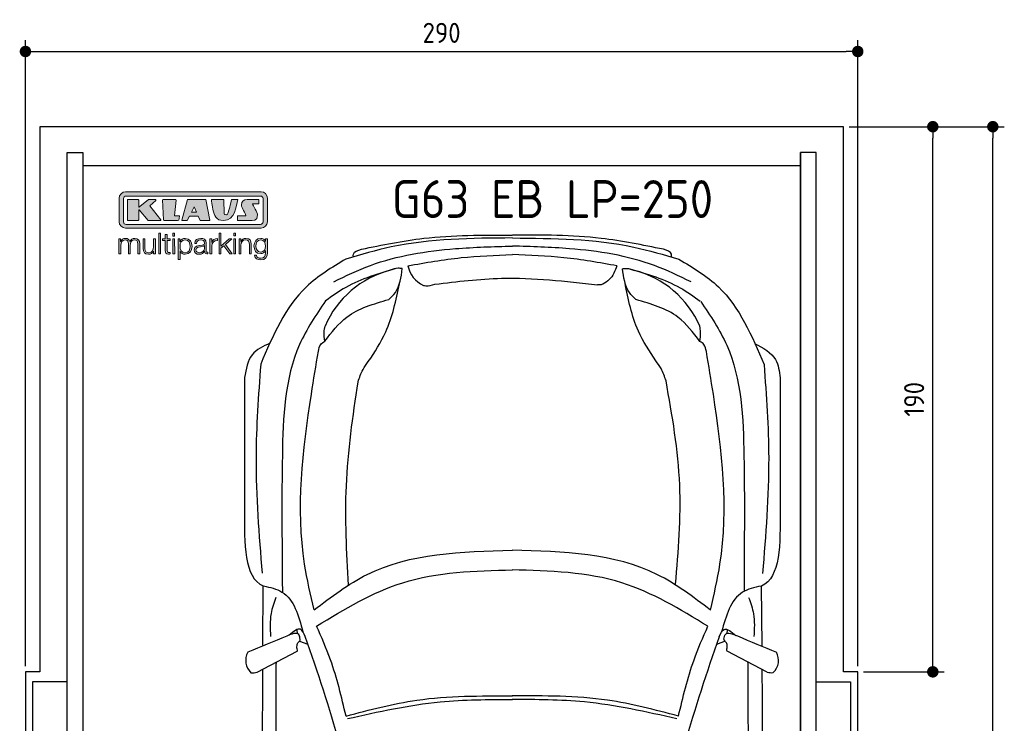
# Model space of a CAD drawing. Header units: millimetres. Extents: x -20 to 3411, y -1152 to 5573.
# Tile 2 of 2: x -20 to 3411, y 3121 to 5573. Entities that reach past the tile are written whole.
import ezdxf

# ---------------------------------------------------------------- set-up
doc = ezdxf.new("R2010")
doc.units = ezdxf.units.MM
for name, color, linetype in [('4', 3, 'Continuous'), ('5', 3, 'Continuous'), ('Car', 10, 'Continuous'), ('Logo', 7, 'Continuous')]:
    doc.layers.add(name, color=color, linetype=linetype)
doc.styles.get("Standard").update_dxf_attribs({"font": 'ISOCP.SHX'})
doc.dimstyles.new('GEN-ISO', dxfattribs={"dimscale": 20, "dimtxt": 3.5, "dimasz": 2, "dimexe": 2, "dimexo": 1, "dimgap": 1.5, "dimtad": 1, "dimdec": 1, "dimdsep": 46, "dimtxsty": 'Standard', "dimblk": 'PUNKT', "dimcen": 2, "dimclrd": 256, "dimclre": 256, "dimclrt": 2, "dimadec": 0, "dimazin": 0, "dimtp": 0.1, "dimtm": 0.1, "dimtfac": 0.71, "dimtdec": 1, "dimtmove": 2, "dimatfit": 3, "dimldrblk": 'PUNKT', "dimfxl": 0, "dimtolj": 1, "dimarcsym": 0})

# ---------------------------------------------------------------- blocks, each defined once
blk = doc.blocks.new('PUNKT')
at = {"layer": '4', "color": 0, "linetype": 'ByBlock'}
blk.add_line((-0.5, 0), (-1, 0), dxfattribs=at)
at = {"layer": '4', "color": 0, "linetype": 'ByBlock', "const_width": 0.5}
blk.add_lwpolyline([(-0.25, 0, 1), (0.25, 0, 1)], format="xyb", close=True, dxfattribs=at)
blk = doc.blocks.new('*D3')
at = {"layer": '5', "lineweight": -2}
for p, q in [((0, 3320), (0, 5502.1)), ((2900, 3320), (2900, 5502.1)), ((40, 5462.1), (2860, 5462.1))]:
    blk.add_line(p, q, dxfattribs=at)
at = {"layer": 'DEFPOINTS', "color": 0}
for p in [(2900, 5462.1), (0, 3300), (2900, 3300)]:
    blk.add_point(p, dxfattribs=at)
at = {"layer": '5', "lineweight": -2, "xscale": 40, "yscale": 40, "zscale": 40, "rotation": 180}
blk.add_blockref('PUNKT', (0, 5462.1), dxfattribs=at)
at = {"layer": '5', "lineweight": -2, "xscale": 40, "yscale": 40, "zscale": 40}
blk.add_blockref('PUNKT', (2900, 5462.1), dxfattribs=at)
at = {"layer": '5', "color": 2, "insert": (1450, 5527.1), "char_height": 70, "attachment_point": 5}
blk.add_mtext('290', dxfattribs=at)
blk = doc.blocks.new('*D4')
at = {"layer": '5', "lineweight": -2}
for p, q in [((2870, 5200), (3201.5, 5200)), ((3161.5, 3340), (3161.5, 5160)), ((2920, 3300), (3201.5, 3300))]:
    blk.add_line(p, q, dxfattribs=at)
at = {"layer": 'DEFPOINTS', "color": 0}
for p in [(2850, 5200), (3161.5, 5200), (2900, 3300)]:
    blk.add_point(p, dxfattribs=at)
at = {"layer": '5', "lineweight": -2, "xscale": 40, "yscale": 40, "zscale": 40}
for p, rotation in [((3161.5, 5200), 90), ((3161.5, 3300), 270)]:
    blk.add_blockref('PUNKT', p, dxfattribs=dict(at, rotation=rotation))
at = {"layer": '5', "color": 2, "insert": (3096.5, 4250), "char_height": 70, "attachment_point": 5, "rotation": 90}
blk.add_mtext('190', dxfattribs=at)
blk = doc.blocks.new('*D5')
at = {"layer": '5', "lineweight": -2}
for p, q in [((2920, 5200), (3410.6, 5200)), ((3370.6, 40), (3370.6, 5160)), ((2870, 0), (3410.6, 0))]:
    blk.add_line(p, q, dxfattribs=at)
at = {"layer": 'DEFPOINTS', "color": 0}
for p in [(2900, 5200), (3370.6, 5200), (2850, 0)]:
    blk.add_point(p, dxfattribs=at)
at = {"layer": '5', "lineweight": -2, "xscale": 40, "yscale": 40, "zscale": 40}
for p, rotation in [((3370.6, 5200), 90), ((3370.6, 0), 270)]:
    blk.add_blockref('PUNKT', p, dxfattribs=dict(at, rotation=rotation))
at = {"layer": '5', "color": 2, "insert": (3305.6, 2600), "char_height": 70, "attachment_point": 5, "rotation": 90}
blk.add_mtext('\\A1;520', dxfattribs=at)
blk = doc.blocks.new('KLAUS')
at = {"layer": 'Logo'}
h = blk.add_hatch(color=8, dxfattribs=at)
h.dxf.hatch_style = 2
edge = h.paths.add_edge_path()
edge.add_spline(control_points=[(3.6, 29.09), (2.88, 29.09), (2.3, 28.51), (2.3, 27.8), (2.3, 27.8), (2.3, 16.11), (2.3, 16.11), (2.3, 15.39), (2.88, 14.81), (3.6, 14.81), (3.6, 14.81), (71.16, 14.81), (71.16, 14.81), (71.88, 14.81), (72.46, 15.39), (72.46, 16.11), (72.46, 16.11), (72.46, 27.8), (72.46, 27.8), (72.46, 28.51), (71.88, 29.09), (71.16, 29.09), (71.16, 29.09), (3.6, 29.09), (3.6, 29.09), (3.6, 29.09), (3.6, 29.09), (3.6, 29.09)], knot_values=[0, 0, 0, 0, 1, 1, 1, 2, 2, 2, 3, 3, 3, 4, 4, 4, 5, 5, 5, 6, 6, 6, 7, 7, 7, 8, 8, 8, 9, 9, 9, 9], degree=3, periodic=0)
edge = h.paths.add_edge_path()
edge.add_spline(control_points=[(3.35, 31.23), (3.35, 31.23), (71.47, 31.23), (71.47, 31.23), (73.26, 31.23), (74.71, 29.77), (74.71, 27.99), (74.71, 27.99), (74.71, 16.17), (74.71, 16.17), (74.71, 14.38), (73.26, 12.93), (71.47, 12.93), (71.47, 12.93), (3.35, 12.93), (3.35, 12.93), (1.56, 12.93), (0.11, 14.38), (0.11, 16.17), (0.11, 16.17), (0.11, 27.99), (0.11, 27.99), (0.11, 29.77), (1.56, 31.23), (3.35, 31.23), (3.35, 31.23), (3.35, 31.23), (3.35, 31.23)], knot_values=[0, 0, 0, 0, 1, 1, 1, 2, 2, 2, 3, 3, 3, 4, 4, 4, 5, 5, 5, 6, 6, 6, 7, 7, 7, 8, 8, 8, 9, 9, 9, 9], degree=3, periodic=0)
h = blk.add_hatch(color=8, dxfattribs=at)
h.dxf.hatch_style = 2
edge = h.paths.add_edge_path()
edge.add_spline(control_points=[(4.5, 27.33), (4.5, 27.33), (9.7, 27.33), (9.7, 27.33), (9.84, 27.33), (9.96, 27.22), (9.96, 27.08), (9.96, 27.08), (9.96, 23.69), (9.96, 23.69), (9.96, 23.69), (9.94, 23.64), (10.04, 23.59), (10.14, 23.53), (10.2, 23.57), (10.2, 23.57), (10.2, 23.57), (10.51, 23.75), (10.51, 23.75), (10.51, 23.75), (14.94, 27.33), (14.94, 27.33), (14.94, 27.33), (18.41, 27.33), (18.41, 27.33), (18.41, 27.33), (18.49, 27.33), (18.56, 27.2), (18.65, 27.04), (18.53, 26.91), (18.53, 26.91), (18.53, 26.91), (15.49, 24.11), (15.49, 24.11), (15.49, 24.11), (21.14, 17.06), (21.14, 17.06), (21.14, 17.06), (21.13, 16.91), (21.13, 16.91), (21.08, 16.84), (20.99, 16.82), (20.99, 16.82), (20.99, 16.82), (14.7, 16.82), (14.7, 16.82), (14.7, 16.82), (10.26, 22.17), (10.26, 22.17), (10.26, 22.17), (10.19, 22.24), (10.08, 22.21), (9.97, 22.18), (9.96, 22.11), (9.96, 22.11), (9.96, 22.11), (9.96, 17.08), (9.96, 17.08), (9.96, 16.94), (9.84, 16.82), (9.7, 16.82), (9.7, 16.82), (4.5, 16.82), (4.5, 16.82), (4.36, 16.82), (4.25, 16.94), (4.25, 17.08), (4.25, 17.08), (4.25, 27.08), (4.25, 27.08), (4.25, 27.22), (4.36, 27.33), (4.5, 27.33), (4.5, 27.33), (4.5, 27.33), (4.5, 27.33)], knot_values=[0, 0, 0, 0, 1, 1, 1, 2, 2, 2, 3, 3, 3, 4, 4, 4, 5, 5, 5, 6, 6, 6, 7, 7, 7, 8, 8, 8, 9, 9, 9, 10, 10, 10, 11, 11, 11, 12, 12, 12, 13, 13, 13, 14, 14, 14, 15, 15, 15, 16, 16, 16, 17, 17, 17, 18, 18, 18, 19, 19, 19, 20, 20, 20, 21, 21, 21, 22, 22, 22, 23, 23, 23, 24, 24, 24, 25, 25, 25, 25], degree=3, periodic=0)
h = blk.add_hatch(color=8, dxfattribs=at)
h.dxf.hatch_style = 2
h.paths.add_polyline_path([(22.42, 17.06), (21.97, 27.15), (22.24, 27.33), (28.55, 27.33), (28.86, 26.97), (28.01, 19.08), (30.26, 19.07), (30.44, 18.95), (30.08, 16.95), (29.49, 16.82), (22.6, 16.82)])
h = blk.add_hatch(color=8, dxfattribs=at)
h.paths.add_polyline_path([(36.52, 21.01), (38.93, 21.01), (37.87, 23.57)])
h.paths.add_polyline_path([(34.52, 27.33), (43.65, 27.33), (45.76, 16.94), (45.57, 16.82), (40.83, 16.82), (39.89, 18.95), (35.42, 18.95), (34.27, 16.82), (31.78, 16.82), (31.66, 17)])
h = blk.add_hatch(color=8, dxfattribs=at)
h.dxf.hatch_style = 2
edge = h.paths.add_edge_path()
edge.add_spline(control_points=[(52.69, 27.32), (52.69, 27.32), (52.88, 20.14), (52.88, 20.14), (53.01, 19.89), (53.2, 19.77), (53.43, 19.71), (53.91, 19.59), (54.43, 19.57), (54.64, 20.03), (55.23, 21.34), (56.27, 25.45), (56.6, 27.33), (56.6, 27.33), (59.77, 27.33), (59.77, 27.33), (58.77, 23.9), (58.56, 16.82), (52.63, 16.76), (48.72, 16.72), (48.01, 19.35), (47.27, 22.24), (46.89, 23.68), (46.54, 27.33), (46.54, 27.33), (46.54, 27.33), (52.69, 27.32), (52.69, 27.32), (52.69, 27.32), (52.69, 27.32), (52.69, 27.32)], knot_values=[0, 0, 0, 0, 1, 1, 1, 2, 2, 2, 3, 3, 3, 4, 4, 4, 5, 5, 5, 6, 6, 6, 7, 7, 7, 8, 8, 8, 9, 9, 9, 10, 10, 10, 10], degree=3, periodic=0)
h = blk.add_hatch(color=8, dxfattribs=at)
h.dxf.hatch_style = 2
edge = h.paths.add_edge_path()
edge.add_spline(control_points=[(64.46, 27.33), (64.46, 27.33), (70.31, 27.33), (70.31, 27.33), (70.31, 26.52), (70.31, 26.02), (70.31, 25.12), (70.31, 25.12), (67.3, 25.12), (67.3, 25.12), (67.24, 25.04), (67.25, 25.11), (67.25, 24.91), (67.25, 24.88), (69.73, 20.38), (69.73, 19.57), (69.73, 16.4), (67.22, 16.81), (65.9, 16.82), (65.9, 16.82), (59.59, 16.82), (59.59, 16.82), (59.59, 17.76), (59.59, 18.23), (59.59, 19.14), (59.59, 19.14), (63.75, 19.14), (63.75, 19.14), (63.82, 19.22), (63.81, 19.11), (63.81, 19.31), (63.81, 20.32), (61.58, 23.06), (61.58, 24.63), (61.58, 26.33), (62.83, 27.34), (64.46, 27.33), (64.46, 27.33), (64.46, 27.33), (64.46, 27.33)], knot_values=[0, 0, 0, 0, 1, 1, 1, 2, 2, 2, 3, 3, 3, 4, 4, 4, 5, 5, 5, 6, 6, 6, 7, 7, 7, 8, 8, 8, 9, 9, 9, 10, 10, 10, 11, 11, 11, 12, 12, 12, 13, 13, 13, 13], degree=3, periodic=0)
h = blk.add_hatch(color=30, dxfattribs=at)
h.dxf.hatch_style = 2
h.paths.add_polyline_path([(20.07, 0), (20.99, 0), (20.99, 10.45), (20.07, 10.45)])
h = blk.add_hatch(color=30, dxfattribs=at)
h.paths.add_polyline_path([(27.1, 0), (28.03, 0), (28.03, 7.55), (27.1, 7.55)])
h.paths.add_polyline_path([(27.1, 8.98), (28.03, 8.98), (28.03, 10.45), (27.1, 10.45)])
h = blk.add_hatch(color=30, dxfattribs=at)
h.dxf.hatch_style = 2
h.paths.add_polyline_path([(50.4, 0), (51.32, 0), (51.32, 2.87), (52.82, 4.11), (55.8, 0), (56.96, 0), (53.52, 4.76), (56.74, 7.55), (55.51, 7.55), (51.32, 3.89), (51.32, 10.45), (50.4, 10.45)])
h = blk.add_hatch(color=30, dxfattribs=at)
h.paths.add_polyline_path([(57.74, 0), (58.66, 0), (58.66, 7.55), (57.74, 7.55)])
h.paths.add_polyline_path([(57.74, 8.98), (58.66, 8.98), (58.66, 10.45), (57.74, 10.45)])
h = blk.add_hatch(color=30, dxfattribs=at)
h.dxf.hatch_style = 2
edge = h.paths.add_edge_path()
edge.add_spline(control_points=[(0, 0), (0, 0), (0.92, 0), (0.92, 0), (0.92, 0), (0.92, 4.22), (0.92, 4.22), (0.94, 5.8), (1.58, 7), (3.18, 7), (4.35, 7), (4.77, 6.15), (4.76, 5.12), (4.76, 5.12), (4.76, 0), (4.76, 0), (4.76, 0), (5.68, 0), (5.68, 0), (5.68, 0), (5.68, 4.27), (5.68, 4.27), (5.68, 5.68), (6.14, 7), (7.73, 7), (9.05, 7), (9.52, 6.32), (9.52, 5.08), (9.52, 5.08), (9.52, 0), (9.52, 0), (9.52, 0), (10.44, 0), (10.44, 0), (10.44, 0), (10.44, 5.12), (10.44, 5.12), (10.44, 6.91), (9.59, 7.77), (7.94, 7.77), (6.94, 7.77), (5.99, 7.29), (5.54, 6.3), (5.26, 7.29), (4.36, 7.77), (3.37, 7.77), (2.17, 7.77), (1.38, 7.19), (0.89, 6.28), (0.89, 6.28), (0.85, 6.28), (0.85, 6.28), (0.85, 6.28), (0.85, 7.55), (0.85, 7.55), (0.85, 7.55), (0, 7.55), (0, 7.55), (0, 7.55), (0, 0), (0, 0), (0, 0), (0, 0), (0, 0)], knot_values=[0, 0, 0, 0, 1, 1, 1, 2, 2, 2, 3, 3, 3, 4, 4, 4, 5, 5, 5, 6, 6, 6, 7, 7, 7, 8, 8, 8, 9, 9, 9, 10, 10, 10, 11, 11, 11, 12, 12, 12, 13, 13, 13, 14, 14, 14, 15, 15, 15, 16, 16, 16, 17, 17, 17, 18, 18, 18, 19, 19, 19, 20, 20, 20, 21, 21, 21, 21], degree=3, periodic=0)
h = blk.add_hatch(color=30, dxfattribs=at)
h.dxf.hatch_style = 2
edge = h.paths.add_edge_path()
edge.add_spline(control_points=[(18.31, 7.55), (18.31, 7.55), (17.39, 7.55), (17.39, 7.55), (17.39, 7.55), (17.39, 3.59), (17.39, 3.59), (17.39, 2.05), (16.7, 0.56), (15.12, 0.56), (13.66, 0.56), (13.15, 1.27), (13.1, 2.64), (13.1, 2.64), (13.1, 7.55), (13.1, 7.55), (13.1, 7.55), (12.18, 7.55), (12.18, 7.55), (12.18, 7.55), (12.18, 2.65), (12.18, 2.65), (12.18, 0.89), (12.93, -0.22), (14.83, -0.22), (15.96, -0.22), (16.95, 0.35), (17.44, 1.36), (17.44, 1.36), (17.47, 1.36), (17.47, 1.36), (17.47, 1.36), (17.47, 0), (17.47, 0), (17.47, 0), (18.31, 0), (18.31, 0), (18.31, 0), (18.31, 7.55), (18.31, 7.55), (18.31, 7.55), (18.31, 7.55), (18.31, 7.55)], knot_values=[0, 0, 0, 0, 1, 1, 1, 2, 2, 2, 3, 3, 3, 4, 4, 4, 5, 5, 5, 6, 6, 6, 7, 7, 7, 8, 8, 8, 9, 9, 9, 10, 10, 10, 11, 11, 11, 12, 12, 12, 13, 13, 13, 14, 14, 14, 14], degree=3, periodic=0)
h = blk.add_hatch(color=30, dxfattribs=at)
h.dxf.hatch_style = 2
edge = h.paths.add_edge_path()
edge.add_spline(control_points=[(24.22, 9.82), (24.22, 9.82), (23.3, 9.82), (23.3, 9.82), (23.3, 9.82), (23.3, 7.55), (23.3, 7.55), (23.3, 7.55), (21.98, 7.55), (21.98, 7.55), (21.98, 7.55), (21.98, 6.78), (21.98, 6.78), (21.98, 6.78), (23.3, 6.78), (23.3, 6.78), (23.3, 6.78), (23.3, 1.61), (23.3, 1.61), (23.28, 0.32), (23.71, -0.09), (24.94, -0.09), (25.22, -0.09), (25.48, -0.06), (25.76, -0.06), (25.76, -0.06), (25.76, 0.73), (25.76, 0.73), (25.5, 0.7), (25.23, 0.69), (24.97, 0.69), (24.31, 0.73), (24.22, 1.08), (24.22, 1.68), (24.22, 1.68), (24.22, 6.78), (24.22, 6.78), (24.22, 6.78), (25.76, 6.78), (25.76, 6.78), (25.76, 6.78), (25.76, 7.55), (25.76, 7.55), (25.76, 7.55), (24.22, 7.55), (24.22, 7.55), (24.22, 7.55), (24.22, 9.82), (24.22, 9.82), (24.22, 9.82), (24.22, 9.82), (24.22, 9.82)], knot_values=[0, 0, 0, 0, 1, 1, 1, 2, 2, 2, 3, 3, 3, 4, 4, 4, 5, 5, 5, 6, 6, 6, 7, 7, 7, 8, 8, 8, 9, 9, 9, 10, 10, 10, 11, 11, 11, 12, 12, 12, 13, 13, 13, 14, 14, 14, 15, 15, 15, 16, 16, 16, 17, 17, 17, 17], degree=3, periodic=0)
h = blk.add_hatch(color=30, dxfattribs=at)
edge = h.paths.add_edge_path()
edge.add_spline(control_points=[(35.84, 3.78), (35.84, 2.21), (35.12, 0.56), (33.37, 0.56), (31.4, 0.56), (30.72, 2.21), (30.72, 3.78), (30.72, 5.49), (31.33, 7), (33.37, 7), (35.12, 7), (35.84, 5.34), (35.84, 3.78), (35.84, 3.78), (35.84, 3.78), (35.84, 3.78)], knot_values=[0, 0, 0, 0, 1, 1, 1, 2, 2, 2, 3, 3, 3, 4, 4, 4, 5, 5, 5, 5], degree=3, periodic=0)
edge = h.paths.add_edge_path()
edge.add_spline(control_points=[(29.79, -2.8), (29.79, -2.8), (30.72, -2.8), (30.72, -2.8), (30.72, -2.8), (30.72, 1.43), (30.72, 1.43), (30.72, 1.43), (30.74, 1.43), (30.74, 1.43), (31.14, 0.35), (32.24, -0.22), (33.37, -0.22), (35.66, -0.22), (36.76, 1.64), (36.76, 3.78), (36.76, 5.91), (35.66, 7.77), (33.37, 7.77), (32.15, 7.77), (31.1, 7.14), (30.67, 6.12), (30.67, 6.12), (30.64, 6.12), (30.64, 6.12), (30.64, 6.12), (30.64, 7.55), (30.64, 7.55), (30.64, 7.55), (29.79, 7.55), (29.79, 7.55), (29.79, 7.55), (29.79, -2.8), (29.79, -2.8), (29.79, -2.8), (29.79, -2.8), (29.79, -2.8)], knot_values=[0, 0, 0, 0, 1, 1, 1, 2, 2, 2, 3, 3, 3, 4, 4, 4, 5, 5, 5, 6, 6, 6, 7, 7, 7, 8, 8, 8, 9, 9, 9, 10, 10, 10, 11, 11, 11, 12, 12, 12, 12], degree=3, periodic=0)
h = blk.add_hatch(color=30, dxfattribs=at)
edge = h.paths.add_edge_path()
edge.add_spline(control_points=[(43.03, 2.93), (43.04, 1.45), (41.8, 0.56), (40.39, 0.56), (39.53, 0.56), (38.71, 1.13), (38.71, 2.05), (38.71, 3.53), (40.66, 3.51), (42.22, 3.79), (42.47, 3.84), (42.88, 3.91), (43, 4.13), (43, 4.13), (43.03, 4.13), (43.03, 4.13), (43.03, 4.13), (43.03, 2.93), (43.03, 2.93), (43.03, 2.93), (43.03, 2.93), (43.03, 2.93)], knot_values=[0, 0, 0, 0, 1, 1, 1, 2, 2, 2, 3, 3, 3, 4, 4, 4, 5, 5, 5, 6, 6, 6, 7, 7, 7, 7], degree=3, periodic=0)
edge = h.paths.add_edge_path()
edge.add_spline(control_points=[(39.03, 5.24), (39.06, 6.47), (39.91, 7), (41.05, 7), (42.14, 7), (43.03, 6.69), (43.03, 5.45), (43.03, 4.61), (42.6, 4.51), (41.84, 4.42), (39.85, 4.19), (37.79, 4.11), (37.79, 1.99), (37.79, 0.47), (38.93, -0.22), (40.32, -0.22), (41.77, -0.22), (42.43, 0.34), (43.07, 1.32), (43.07, 1.32), (43.1, 1.32), (43.1, 1.32), (43.1, 0.53), (43.25, 0), (44.19, 0), (44.43, 0), (44.58, 0.01), (44.79, 0.06), (44.79, 0.06), (44.79, 0.83), (44.79, 0.83), (44.71, 0.81), (44.6, 0.78), (44.49, 0.78), (44.13, 0.78), (43.95, 0.98), (43.95, 1.33), (43.95, 1.33), (43.95, 5.34), (43.95, 5.34), (43.95, 7.36), (42.5, 7.77), (41.17, 7.77), (39.44, 7.77), (38.2, 7.01), (38.11, 5.24), (38.11, 5.24), (39.03, 5.24), (39.03, 5.24), (39.03, 5.24), (39.03, 5.24), (39.03, 5.24)], knot_values=[0, 0, 0, 0, 1, 1, 1, 2, 2, 2, 3, 3, 3, 4, 4, 4, 5, 5, 5, 6, 6, 6, 7, 7, 7, 8, 8, 8, 9, 9, 9, 10, 10, 10, 11, 11, 11, 12, 12, 12, 13, 13, 13, 14, 14, 14, 15, 15, 15, 16, 16, 16, 17, 17, 17, 17], degree=3, periodic=0)
h = blk.add_hatch(color=30, dxfattribs=at)
h.dxf.hatch_style = 2
edge = h.paths.add_edge_path()
edge.add_spline(control_points=[(45.79, 0), (45.79, 0), (46.71, 0), (46.71, 0), (46.71, 0), (46.71, 4.03), (46.71, 4.03), (46.71, 5.59), (47.85, 6.82), (49.52, 6.73), (49.52, 6.73), (49.52, 7.66), (49.52, 7.66), (48.16, 7.72), (47.14, 7), (46.67, 5.78), (46.67, 5.78), (46.64, 5.78), (46.64, 5.78), (46.64, 5.78), (46.64, 7.55), (46.64, 7.55), (46.64, 7.55), (45.79, 7.55), (45.79, 7.55), (45.79, 7.55), (45.79, 0), (45.79, 0), (45.79, 0), (45.79, 0), (45.79, 0)], knot_values=[0, 0, 0, 0, 1, 1, 1, 2, 2, 2, 3, 3, 3, 4, 4, 4, 5, 5, 5, 6, 6, 6, 7, 7, 7, 8, 8, 8, 9, 9, 9, 10, 10, 10, 10], degree=3, periodic=0)
h = blk.add_hatch(color=30, dxfattribs=at)
h.dxf.hatch_style = 2
edge = h.paths.add_edge_path()
edge.add_spline(control_points=[(60.41, 0), (60.41, 0), (61.33, 0), (61.33, 0), (61.33, 0), (61.33, 4.41), (61.33, 4.41), (61.36, 5.89), (62.24, 7), (63.7, 7), (65.2, 7), (65.62, 6.02), (65.62, 4.71), (65.62, 4.71), (65.62, 0), (65.62, 0), (65.62, 0), (66.54, 0), (66.54, 0), (66.54, 0), (66.54, 4.86), (66.54, 4.86), (66.54, 6.66), (65.9, 7.77), (63.78, 7.77), (62.71, 7.77), (61.7, 7.16), (61.36, 6.25), (61.36, 6.25), (61.33, 6.25), (61.33, 6.25), (61.33, 6.25), (61.33, 7.55), (61.33, 7.55), (61.33, 7.55), (60.41, 7.55), (60.41, 7.55), (60.41, 7.55), (60.41, 0), (60.41, 0), (60.41, 0), (60.41, 0), (60.41, 0)], knot_values=[0, 0, 0, 0, 1, 1, 1, 2, 2, 2, 3, 3, 3, 4, 4, 4, 5, 5, 5, 6, 6, 6, 7, 7, 7, 8, 8, 8, 9, 9, 9, 10, 10, 10, 11, 11, 11, 12, 12, 12, 13, 13, 13, 14, 14, 14, 14], degree=3, periodic=0)
h = blk.add_hatch(color=30, dxfattribs=at)
edge = h.paths.add_edge_path()
edge.add_spline(control_points=[(71.32, 0.86), (69.62, 0.86), (68.83, 2.34), (68.83, 3.86), (68.83, 5.43), (69.56, 7), (71.32, 7), (73.06, 7), (73.75, 5.34), (73.75, 3.86), (73.75, 2.33), (72.91, 0.86), (71.32, 0.86), (71.32, 0.86), (71.32, 0.86), (71.32, 0.86)], knot_values=[0, 0, 0, 0, 1, 1, 1, 2, 2, 2, 3, 3, 3, 4, 4, 4, 5, 5, 5, 5], degree=3, periodic=0)
edge = h.paths.add_edge_path()
edge.add_spline(control_points=[(74.67, 7.55), (74.67, 7.55), (73.75, 7.55), (73.75, 7.55), (73.75, 7.55), (73.75, 6.25), (73.75, 6.25), (73.75, 6.25), (73.72, 6.25), (73.72, 6.25), (73.35, 7.09), (72.41, 7.77), (71.32, 7.77), (69.13, 7.77), (67.9, 6.05), (67.9, 3.97), (67.9, 1.82), (68.9, 0.09), (71.32, 0.09), (72.4, 0.09), (73.29, 0.72), (73.72, 1.64), (73.72, 1.64), (73.75, 1.64), (73.75, 1.64), (73.75, 1.64), (73.75, 0.61), (73.75, 0.61), (73.75, -1.23), (73.01, -2.24), (71.32, -2.24), (70.29, -2.24), (69.31, -1.85), (69.1, -0.73), (69.1, -0.73), (68.18, -0.73), (68.18, -0.73), (68.31, -2.34), (69.81, -3.02), (71.32, -3.02), (73.79, -3.02), (74.65, -1.64), (74.67, 0.61), (74.67, 0.61), (74.67, 7.55), (74.67, 7.55), (74.67, 7.55), (74.67, 7.55), (74.67, 7.55)], knot_values=[0, 0, 0, 0, 1, 1, 1, 2, 2, 2, 3, 3, 3, 4, 4, 4, 5, 5, 5, 6, 6, 6, 7, 7, 7, 8, 8, 8, 9, 9, 9, 10, 10, 10, 11, 11, 11, 12, 12, 12, 13, 13, 13, 14, 14, 14, 15, 15, 15, 16, 16, 16, 16], degree=3, periodic=0)
at = {"layer": 'Logo', "lineweight": 0}
for points in [[(22.42, 17.06), (21.97, 27.15), (22.24, 27.33), (28.55, 27.33), (28.86, 26.97), (28.01, 19.08), (30.26, 19.07), (30.44, 18.95), (30.08, 16.95), (29.49, 16.82), (22.6, 16.82), (22.42, 17.06), (22.42, 17.06)], [(34.52, 27.33), (43.65, 27.33), (45.76, 16.94), (45.57, 16.82), (40.83, 16.82), (39.89, 18.95), (35.42, 18.95), (34.27, 16.82), (31.78, 16.82), (31.66, 17), (34.52, 27.33), (34.52, 27.33)], [(36.52, 21.01), (38.93, 21.01), (37.87, 23.57), (36.52, 21.01), (36.52, 21.01)], [(20.07, 0), (20.99, 0), (20.99, 10.45), (20.07, 10.45), (20.07, 0), (20.07, 0)], [(27.1, 8.98), (28.03, 8.98), (28.03, 10.45), (27.1, 10.45), (27.1, 8.98), (27.1, 8.98)], [(50.4, 0), (51.32, 0), (51.32, 2.87), (52.82, 4.11), (55.8, 0), (56.96, 0), (53.52, 4.76), (56.74, 7.55), (55.51, 7.55), (51.32, 3.89), (51.32, 10.45), (50.4, 10.45), (50.4, 0), (50.4, 0)], [(57.74, 8.98), (58.66, 8.98), (58.66, 10.45), (57.74, 10.45), (57.74, 8.98), (57.74, 8.98)], [(27.1, 0), (28.03, 0), (28.03, 7.55), (27.1, 7.55), (27.1, 0), (27.1, 0)], [(57.74, 0), (58.66, 0), (58.66, 7.55), (57.74, 7.55), (57.74, 0), (57.74, 0)]]:
    blk.add_lwpolyline(points, dxfattribs=at)
for points, knots in [([(3.35, 31.23), (3.35, 31.23), (71.47, 31.23), (71.47, 31.23), (73.26, 31.23), (74.71, 29.77), (74.71, 27.99), (74.71, 27.99), (74.71, 16.17), (74.71, 16.17), (74.71, 14.38), (73.26, 12.93), (71.47, 12.93), (71.47, 12.93), (3.35, 12.93), (3.35, 12.93), (1.56, 12.93), (0.11, 14.38), (0.11, 16.17), (0.11, 16.17), (0.11, 27.99), (0.11, 27.99), (0.11, 29.77), (1.56, 31.23), (3.35, 31.23), (3.35, 31.23), (3.35, 31.23), (3.35, 31.23)], [0, 0, 0, 0, 1, 1, 1, 2, 2, 2, 3, 3, 3, 4, 4, 4, 5, 5, 5, 6, 6, 6, 7, 7, 7, 8, 8, 8, 9, 9, 9, 9]), ([(3.6, 29.09), (2.88, 29.09), (2.3, 28.51), (2.3, 27.8), (2.3, 27.8), (2.3, 16.11), (2.3, 16.11), (2.3, 15.39), (2.88, 14.81), (3.6, 14.81), (3.6, 14.81), (71.16, 14.81), (71.16, 14.81), (71.88, 14.81), (72.46, 15.39), (72.46, 16.11), (72.46, 16.11), (72.46, 27.8), (72.46, 27.8), (72.46, 28.51), (71.88, 29.09), (71.16, 29.09), (71.16, 29.09), (3.6, 29.09), (3.6, 29.09), (3.6, 29.09), (3.6, 29.09), (3.6, 29.09)], [0, 0, 0, 0, 1, 1, 1, 2, 2, 2, 3, 3, 3, 4, 4, 4, 5, 5, 5, 6, 6, 6, 7, 7, 7, 8, 8, 8, 9, 9, 9, 9]), ([(4.5, 27.33), (4.5, 27.33), (9.7, 27.33), (9.7, 27.33), (9.84, 27.33), (9.96, 27.22), (9.96, 27.08), (9.96, 27.08), (9.96, 23.69), (9.96, 23.69), (9.96, 23.69), (9.94, 23.64), (10.04, 23.59), (10.14, 23.53), (10.2, 23.57), (10.2, 23.57), (10.2, 23.57), (10.51, 23.75), (10.51, 23.75), (10.51, 23.75), (14.94, 27.33), (14.94, 27.33), (14.94, 27.33), (18.41, 27.33), (18.41, 27.33), (18.41, 27.33), (18.49, 27.33), (18.56, 27.2), (18.65, 27.04), (18.53, 26.91), (18.53, 26.91), (18.53, 26.91), (15.49, 24.11), (15.49, 24.11), (15.49, 24.11), (21.14, 17.06), (21.14, 17.06), (21.14, 17.06), (21.13, 16.91), (21.13, 16.91), (21.08, 16.84), (20.99, 16.82), (20.99, 16.82), (20.99, 16.82), (14.7, 16.82), (14.7, 16.82), (14.7, 16.82), (10.26, 22.17), (10.26, 22.17), (10.26, 22.17), (10.19, 22.24), (10.08, 22.21), (9.97, 22.18), (9.96, 22.11), (9.96, 22.11), (9.96, 22.11), (9.96, 17.08), (9.96, 17.08), (9.96, 16.94), (9.84, 16.82), (9.7, 16.82), (9.7, 16.82), (4.5, 16.82), (4.5, 16.82), (4.36, 16.82), (4.25, 16.94), (4.25, 17.08), (4.25, 17.08), (4.25, 27.08), (4.25, 27.08), (4.25, 27.22), (4.36, 27.33), (4.5, 27.33), (4.5, 27.33), (4.5, 27.33), (4.5, 27.33)], [0, 0, 0, 0, 1, 1, 1, 2, 2, 2, 3, 3, 3, 4, 4, 4, 5, 5, 5, 6, 6, 6, 7, 7, 7, 8, 8, 8, 9, 9, 9, 10, 10, 10, 11, 11, 11, 12, 12, 12, 13, 13, 13, 14, 14, 14, 15, 15, 15, 16, 16, 16, 17, 17, 17, 18, 18, 18, 19, 19, 19, 20, 20, 20, 21, 21, 21, 22, 22, 22, 23, 23, 23, 24, 24, 24, 25, 25, 25, 25]), ([(52.69, 27.32), (52.69, 27.32), (52.88, 20.14), (52.88, 20.14), (53.01, 19.89), (53.2, 19.77), (53.43, 19.71), (53.91, 19.59), (54.43, 19.57), (54.64, 20.03), (55.23, 21.34), (56.27, 25.45), (56.6, 27.33), (56.6, 27.33), (59.77, 27.33), (59.77, 27.33), (58.77, 23.9), (58.56, 16.82), (52.63, 16.76), (48.72, 16.72), (48.01, 19.35), (47.27, 22.24), (46.89, 23.68), (46.54, 27.33), (46.54, 27.33), (46.54, 27.33), (52.69, 27.32), (52.69, 27.32), (52.69, 27.32), (52.69, 27.32), (52.69, 27.32)], [0, 0, 0, 0, 1, 1, 1, 2, 2, 2, 3, 3, 3, 4, 4, 4, 5, 5, 5, 6, 6, 6, 7, 7, 7, 8, 8, 8, 9, 9, 9, 10, 10, 10, 10]), ([(64.46, 27.33), (64.46, 27.33), (70.31, 27.33), (70.31, 27.33), (70.31, 26.52), (70.31, 26.02), (70.31, 25.12), (70.31, 25.12), (67.3, 25.12), (67.3, 25.12), (67.24, 25.04), (67.25, 25.11), (67.25, 24.91), (67.25, 24.88), (69.73, 20.38), (69.73, 19.57), (69.73, 16.4), (67.22, 16.81), (65.9, 16.82), (65.9, 16.82), (59.59, 16.82), (59.59, 16.82), (59.59, 17.76), (59.59, 18.23), (59.59, 19.14), (59.59, 19.14), (63.75, 19.14), (63.75, 19.14), (63.82, 19.22), (63.81, 19.11), (63.81, 19.31), (63.81, 20.32), (61.58, 23.06), (61.58, 24.63), (61.58, 26.33), (62.83, 27.34), (64.46, 27.33), (64.46, 27.33), (64.46, 27.33), (64.46, 27.33)], [0, 0, 0, 0, 1, 1, 1, 2, 2, 2, 3, 3, 3, 4, 4, 4, 5, 5, 5, 6, 6, 6, 7, 7, 7, 8, 8, 8, 9, 9, 9, 10, 10, 10, 11, 11, 11, 12, 12, 12, 13, 13, 13, 13]), ([(0, 0), (0, 0), (0.92, 0), (0.92, 0), (0.92, 0), (0.92, 4.22), (0.92, 4.22), (0.94, 5.8), (1.58, 7), (3.18, 7), (4.35, 7), (4.77, 6.15), (4.76, 5.12), (4.76, 5.12), (4.76, 0), (4.76, 0), (4.76, 0), (5.68, 0), (5.68, 0), (5.68, 0), (5.68, 4.27), (5.68, 4.27), (5.68, 5.68), (6.14, 7), (7.73, 7), (9.05, 7), (9.52, 6.32), (9.52, 5.08), (9.52, 5.08), (9.52, 0), (9.52, 0), (9.52, 0), (10.44, 0), (10.44, 0), (10.44, 0), (10.44, 5.12), (10.44, 5.12), (10.44, 6.91), (9.59, 7.77), (7.94, 7.77), (6.94, 7.77), (5.99, 7.29), (5.54, 6.3), (5.26, 7.29), (4.36, 7.77), (3.37, 7.77), (2.17, 7.77), (1.38, 7.19), (0.89, 6.28), (0.89, 6.28), (0.85, 6.28), (0.85, 6.28), (0.85, 6.28), (0.85, 7.55), (0.85, 7.55), (0.85, 7.55), (0, 7.55), (0, 7.55), (0, 7.55), (0, 0), (0, 0), (0, 0), (0, 0), (0, 0)], [0, 0, 0, 0, 1, 1, 1, 2, 2, 2, 3, 3, 3, 4, 4, 4, 5, 5, 5, 6, 6, 6, 7, 7, 7, 8, 8, 8, 9, 9, 9, 10, 10, 10, 11, 11, 11, 12, 12, 12, 13, 13, 13, 14, 14, 14, 15, 15, 15, 16, 16, 16, 17, 17, 17, 18, 18, 18, 19, 19, 19, 20, 20, 20, 21, 21, 21, 21]), ([(18.31, 7.55), (18.31, 7.55), (17.39, 7.55), (17.39, 7.55), (17.39, 7.55), (17.39, 3.59), (17.39, 3.59), (17.39, 2.05), (16.7, 0.56), (15.12, 0.56), (13.66, 0.56), (13.15, 1.27), (13.1, 2.64), (13.1, 2.64), (13.1, 7.55), (13.1, 7.55), (13.1, 7.55), (12.18, 7.55), (12.18, 7.55), (12.18, 7.55), (12.18, 2.65), (12.18, 2.65), (12.18, 0.89), (12.93, -0.22), (14.83, -0.22), (15.96, -0.22), (16.95, 0.35), (17.44, 1.36), (17.44, 1.36), (17.47, 1.36), (17.47, 1.36), (17.47, 1.36), (17.47, 0), (17.47, 0), (17.47, 0), (18.31, 0), (18.31, 0), (18.31, 0), (18.31, 7.55), (18.31, 7.55), (18.31, 7.55), (18.31, 7.55), (18.31, 7.55)], [0, 0, 0, 0, 1, 1, 1, 2, 2, 2, 3, 3, 3, 4, 4, 4, 5, 5, 5, 6, 6, 6, 7, 7, 7, 8, 8, 8, 9, 9, 9, 10, 10, 10, 11, 11, 11, 12, 12, 12, 13, 13, 13, 14, 14, 14, 14]), ([(24.22, 9.82), (24.22, 9.82), (23.3, 9.82), (23.3, 9.82), (23.3, 9.82), (23.3, 7.55), (23.3, 7.55), (23.3, 7.55), (21.98, 7.55), (21.98, 7.55), (21.98, 7.55), (21.98, 6.78), (21.98, 6.78), (21.98, 6.78), (23.3, 6.78), (23.3, 6.78), (23.3, 6.78), (23.3, 1.61), (23.3, 1.61), (23.28, 0.32), (23.71, -0.09), (24.94, -0.09), (25.22, -0.09), (25.48, -0.06), (25.76, -0.06), (25.76, -0.06), (25.76, 0.73), (25.76, 0.73), (25.5, 0.7), (25.23, 0.69), (24.97, 0.69), (24.31, 0.73), (24.22, 1.08), (24.22, 1.68), (24.22, 1.68), (24.22, 6.78), (24.22, 6.78), (24.22, 6.78), (25.76, 6.78), (25.76, 6.78), (25.76, 6.78), (25.76, 7.55), (25.76, 7.55), (25.76, 7.55), (24.22, 7.55), (24.22, 7.55), (24.22, 7.55), (24.22, 9.82), (24.22, 9.82), (24.22, 9.82), (24.22, 9.82), (24.22, 9.82)], [0, 0, 0, 0, 1, 1, 1, 2, 2, 2, 3, 3, 3, 4, 4, 4, 5, 5, 5, 6, 6, 6, 7, 7, 7, 8, 8, 8, 9, 9, 9, 10, 10, 10, 11, 11, 11, 12, 12, 12, 13, 13, 13, 14, 14, 14, 15, 15, 15, 16, 16, 16, 17, 17, 17, 17]), ([(29.79, -2.8), (29.79, -2.8), (30.72, -2.8), (30.72, -2.8), (30.72, -2.8), (30.72, 1.43), (30.72, 1.43), (30.72, 1.43), (30.74, 1.43), (30.74, 1.43), (31.14, 0.35), (32.24, -0.22), (33.37, -0.22), (35.66, -0.22), (36.76, 1.64), (36.76, 3.78), (36.76, 5.91), (35.66, 7.77), (33.37, 7.77), (32.15, 7.77), (31.1, 7.14), (30.67, 6.12), (30.67, 6.12), (30.64, 6.12), (30.64, 6.12), (30.64, 6.12), (30.64, 7.55), (30.64, 7.55), (30.64, 7.55), (29.79, 7.55), (29.79, 7.55), (29.79, 7.55), (29.79, -2.8), (29.79, -2.8), (29.79, -2.8), (29.79, -2.8), (29.79, -2.8)], [0, 0, 0, 0, 1, 1, 1, 2, 2, 2, 3, 3, 3, 4, 4, 4, 5, 5, 5, 6, 6, 6, 7, 7, 7, 8, 8, 8, 9, 9, 9, 10, 10, 10, 11, 11, 11, 12, 12, 12, 12]), ([(35.84, 3.78), (35.84, 2.21), (35.12, 0.56), (33.37, 0.56), (31.4, 0.56), (30.72, 2.21), (30.72, 3.78), (30.72, 5.49), (31.33, 7), (33.37, 7), (35.12, 7), (35.84, 5.34), (35.84, 3.78), (35.84, 3.78), (35.84, 3.78), (35.84, 3.78)], [0, 0, 0, 0, 1, 1, 1, 2, 2, 2, 3, 3, 3, 4, 4, 4, 5, 5, 5, 5]), ([(39.03, 5.24), (39.06, 6.47), (39.91, 7), (41.05, 7), (42.14, 7), (43.03, 6.69), (43.03, 5.45), (43.03, 4.61), (42.6, 4.51), (41.84, 4.42), (39.85, 4.19), (37.79, 4.11), (37.79, 1.99), (37.79, 0.47), (38.93, -0.22), (40.32, -0.22), (41.77, -0.22), (42.43, 0.34), (43.07, 1.32), (43.07, 1.32), (43.1, 1.32), (43.1, 1.32), (43.1, 0.53), (43.25, 0), (44.19, 0), (44.43, 0), (44.58, 0.01), (44.79, 0.06), (44.79, 0.06), (44.79, 0.83), (44.79, 0.83), (44.71, 0.81), (44.6, 0.78), (44.49, 0.78), (44.13, 0.78), (43.95, 0.98), (43.95, 1.33), (43.95, 1.33), (43.95, 5.34), (43.95, 5.34), (43.95, 7.36), (42.5, 7.77), (41.17, 7.77), (39.44, 7.77), (38.2, 7.01), (38.11, 5.24), (38.11, 5.24), (39.03, 5.24), (39.03, 5.24), (39.03, 5.24), (39.03, 5.24), (39.03, 5.24)], [0, 0, 0, 0, 1, 1, 1, 2, 2, 2, 3, 3, 3, 4, 4, 4, 5, 5, 5, 6, 6, 6, 7, 7, 7, 8, 8, 8, 9, 9, 9, 10, 10, 10, 11, 11, 11, 12, 12, 12, 13, 13, 13, 14, 14, 14, 15, 15, 15, 16, 16, 16, 17, 17, 17, 17]), ([(45.79, 0), (45.79, 0), (46.71, 0), (46.71, 0), (46.71, 0), (46.71, 4.03), (46.71, 4.03), (46.71, 5.59), (47.85, 6.82), (49.52, 6.73), (49.52, 6.73), (49.52, 7.66), (49.52, 7.66), (48.16, 7.72), (47.14, 7), (46.67, 5.78), (46.67, 5.78), (46.64, 5.78), (46.64, 5.78), (46.64, 5.78), (46.64, 7.55), (46.64, 7.55), (46.64, 7.55), (45.79, 7.55), (45.79, 7.55), (45.79, 7.55), (45.79, 0), (45.79, 0), (45.79, 0), (45.79, 0), (45.79, 0)], [0, 0, 0, 0, 1, 1, 1, 2, 2, 2, 3, 3, 3, 4, 4, 4, 5, 5, 5, 6, 6, 6, 7, 7, 7, 8, 8, 8, 9, 9, 9, 10, 10, 10, 10]), ([(60.41, 0), (60.41, 0), (61.33, 0), (61.33, 0), (61.33, 0), (61.33, 4.41), (61.33, 4.41), (61.36, 5.89), (62.24, 7), (63.7, 7), (65.2, 7), (65.62, 6.02), (65.62, 4.71), (65.62, 4.71), (65.62, 0), (65.62, 0), (65.62, 0), (66.54, 0), (66.54, 0), (66.54, 0), (66.54, 4.86), (66.54, 4.86), (66.54, 6.66), (65.9, 7.77), (63.78, 7.77), (62.71, 7.77), (61.7, 7.16), (61.36, 6.25), (61.36, 6.25), (61.33, 6.25), (61.33, 6.25), (61.33, 6.25), (61.33, 7.55), (61.33, 7.55), (61.33, 7.55), (60.41, 7.55), (60.41, 7.55), (60.41, 7.55), (60.41, 0), (60.41, 0), (60.41, 0), (60.41, 0), (60.41, 0)], [0, 0, 0, 0, 1, 1, 1, 2, 2, 2, 3, 3, 3, 4, 4, 4, 5, 5, 5, 6, 6, 6, 7, 7, 7, 8, 8, 8, 9, 9, 9, 10, 10, 10, 11, 11, 11, 12, 12, 12, 13, 13, 13, 14, 14, 14, 14]), ([(74.67, 7.55), (74.67, 7.55), (73.75, 7.55), (73.75, 7.55), (73.75, 7.55), (73.75, 6.25), (73.75, 6.25), (73.75, 6.25), (73.72, 6.25), (73.72, 6.25), (73.35, 7.09), (72.41, 7.77), (71.32, 7.77), (69.13, 7.77), (67.9, 6.05), (67.9, 3.97), (67.9, 1.82), (68.9, 0.09), (71.32, 0.09), (72.4, 0.09), (73.29, 0.72), (73.72, 1.64), (73.72, 1.64), (73.75, 1.64), (73.75, 1.64), (73.75, 1.64), (73.75, 0.61), (73.75, 0.61), (73.75, -1.23), (73.01, -2.24), (71.32, -2.24), (70.29, -2.24), (69.31, -1.85), (69.1, -0.73), (69.1, -0.73), (68.18, -0.73), (68.18, -0.73), (68.31, -2.34), (69.81, -3.02), (71.32, -3.02), (73.79, -3.02), (74.65, -1.64), (74.67, 0.61), (74.67, 0.61), (74.67, 7.55), (74.67, 7.55), (74.67, 7.55), (74.67, 7.55), (74.67, 7.55)], [0, 0, 0, 0, 1, 1, 1, 2, 2, 2, 3, 3, 3, 4, 4, 4, 5, 5, 5, 6, 6, 6, 7, 7, 7, 8, 8, 8, 9, 9, 9, 10, 10, 10, 11, 11, 11, 12, 12, 12, 13, 13, 13, 14, 14, 14, 15, 15, 15, 16, 16, 16, 16]), ([(71.32, 0.86), (69.62, 0.86), (68.83, 2.34), (68.83, 3.86), (68.83, 5.43), (69.56, 7), (71.32, 7), (73.06, 7), (73.75, 5.34), (73.75, 3.86), (73.75, 2.33), (72.91, 0.86), (71.32, 0.86), (71.32, 0.86), (71.32, 0.86), (71.32, 0.86)], [0, 0, 0, 0, 1, 1, 1, 2, 2, 2, 3, 3, 3, 4, 4, 4, 5, 5, 5, 5]), ([(43.03, 2.93), (43.04, 1.45), (41.8, 0.56), (40.39, 0.56), (39.53, 0.56), (38.71, 1.13), (38.71, 2.05), (38.71, 3.53), (40.66, 3.51), (42.22, 3.79), (42.47, 3.84), (42.88, 3.91), (43, 4.13), (43, 4.13), (43.03, 4.13), (43.03, 4.13), (43.03, 4.13), (43.03, 2.93), (43.03, 2.93), (43.03, 2.93), (43.03, 2.93), (43.03, 2.93)], [0, 0, 0, 0, 1, 1, 1, 2, 2, 2, 3, 3, 3, 4, 4, 4, 5, 5, 5, 6, 6, 6, 7, 7, 7, 7])]:
    blk.add_open_spline(points, degree=3, knots=knots, dxfattribs=at)

msp = doc.modelspace()

# ---------------------------------------------------------------- linework, layer by layer
msp.add_line((2700, 5063.5), (200, 5063.5))
msp.add_lwpolyline([(2900, 3300), (2850, 3300), (2850, 5200), (50, 5200), (50, 3300), (0, 3300), (0, 1400), (50, 1400), (50, 0), (2850, 0), (2850, 1400), (2900, 1400)], close=True)
for points in [[(145, 5110), (200, 5110), (200, 30), (172.5, 30)], [(145, 250), (145, 5110)], [(200, 30), (2700, 30), (2700, 5110)], [(200, 5110), (200, 30)], [(2755, 5110), (2700, 5110), (2700, 30), (2727.5, 30)], [(2755, 250), (2755, 5110)], [(145, 3265), (25, 3265), (25, 1465), (145, 1465)], [(2755, 3265), (2875, 3265), (2875, 1465), (2755, 1465)]]:
    msp.add_lwpolyline(points)
at = {"layer": 'Car'}
for p, q in [((894.94, 3618.96), (895.91, 3576.9)), ((2503.64, 3616.48), (2504.02, 3580.48)), ((827.59, 3392.37), (827.75, 3599.81)), ((2566.81, 3390.85), (2564.84, 3599.07)), ((947.38, 3432.89), (946.96, 3447.67)), ((2444.98, 3432.26), (2445.68, 3447.28)), ((954.6, 3407.38), (983.51, 3396.34)), ((2437.82, 3406.75), (2407.87, 3395.34)), ((806.86, 3298.42), (946.84, 3371.58)), ((2584.54, 3298.9), (2444.57, 3372.06))]:
    msp.add_line(p, q, dxfattribs=at)
for centre, radius, start, end in [((1425.57, 4733.81), 94.99, 191.22317, 245.90253), ((1355.57, 4370.69), 339.38, 104.39541, 156.68545), ((2037.67, 4370.4), 339.38, 23.26593, 75.55597), ((-4863.24, 1344.41), 6197.21, 15.945352, 19.596216), ((8253.91, 1338.85), 6197.21, 160.355167, 164.006031), ((825.81, 3339.64), 58.46, 150.8177, 226.89798), ((2565.59, 3340.12), 58.46, 313.10202, 29.1823), ((792.42, 3352.2), 55.62, 263.23473, 285.08957), ((2598.98, 3352.67), 55.62, 254.91043, 276.76527)]:
    msp.add_arc(centre, radius, start, end, dxfattribs=at)
for points in [[(1696.6, 4812.29), (1274.28, 4780.79), (1116.69, 4738.78)], [(1170.81, 4773.1), (1387.82, 4810.96), (1696.38, 4822.44)], [(1697.02, 4812.29), (2119.31, 4780.43), (2276.87, 4738.29)], [(2222.78, 4772.65), (2005.8, 4810.7), (1697.24, 4822.44)], [(1073.96, 4659.71), (1201.94, 4716.34), (1497.95, 4774.93), (1696.69, 4783.99)], [(1142.6, 4746.39), (1142.6, 4755.82), (1170.81, 4773.1)], [(2319.53, 4659.18), (2191.6, 4715.92), (1895.64, 4774.76), (1696.9, 4783.99)], [(2250.96, 4745.92), (2250.97, 4755.35), (2222.78, 4772.65)], [(1116.69, 4738.78), (978.92, 4642.01), (819.74, 4371.88)], [(1332.39, 4715.32), (1517.77, 4743.64), (1696.7, 4754.16)], [(2061.14, 4715.01), (1875.79, 4743.49), (1696.87, 4754.16)], [(2276.87, 4738.29), (2414.56, 4641.4), (2573.5, 4371.14)], [(1290.86, 4705.7), (1116.39, 4639.75), (1045.74, 4593.02)], [(1266.11, 4597.64), (1288.84, 4622.16), (1313, 4705.46)], [(1313, 4705.46), (1298.93, 4706.65), (1271.2, 4699.41)], [(2061.14, 4715.01), (2033.99, 4666.96), (2011.72, 4650.87)], [(2080.53, 4705.14), (2094.6, 4706.31), (2122.32, 4699.05)], [(2127.32, 4597.28), (2104.62, 4621.81), (2080.53, 4705.14)], [(2106.37, 4704.48), (2280.84, 4638.53), (2351.49, 4591.81)], [(1426.64, 4650.94), (1659.11, 4671.62), (1992.87, 4649.38)], [(1194.61, 4381.08), (1255.19, 4484.67), (1303.25, 4652.49)], [(1386.78, 4647.1), (1394.86, 4645.9), (1426.64, 4650.94)], [(2011.72, 4650.87), (2005.84, 4648.88), (1992.87, 4649.38)], [(2196.25, 4384.29), (2135.67, 4487.88), (2089.18, 4655.78)], [(1043.32, 4452.23), (1119.79, 4536.32), (1266.11, 4597.64)], [(2349.99, 4451.68), (2273.59, 4535.83), (2127.32, 4597.28)], [(1045.74, 4593.02), (955.21, 4440.87), (895.17, 4054.16), (894.94, 3618.96)], [(2352.84, 4590.54), (2443.36, 4438.39), (2503.4, 4051.68), (2503.64, 3616.48)], [(1043.32, 4452.23), (1040.92, 4484.53), (1043.9, 4505.01)], [(2349.99, 4451.68), (2352.42, 4483.98), (2349.45, 4504.45)], [(851.77, 4445.53), (789.88, 4405.38), (763.8, 4325.47)], [(1020.85, 4417.5), (1029.08, 4441.19), (1043.32, 4452.23)], [(2372.44, 4416.93), (2364.23, 4440.63), (2349.99, 4451.68)], [(2540.73, 4444.68), (2613.53, 4388.12), (2629.41, 4324.68)], [(1005.72, 3515.89), (972.75, 3675.79), (996.37, 4268.28), (1020.85, 4417.5)], [(2386.8, 3515.31), (2419.91, 3675.18), (2396.79, 4267.69), (2372.44, 4416.93)], [(819.74, 4371.88), (803.36, 4046.54), (824.53, 3643.33)], [(1158.84, 4311.12), (1176.16, 4353.5), (1194.61, 4381.08)], [(2232.02, 4314.33), (2214.7, 4356.72), (2196.25, 4384.29)], [(2573.5, 4371.14), (2589.61, 4045.78), (2568.09, 3642.59)], [(763.8, 4325.47), (763.22, 3865.66)], [(2629.41, 4324.68), (2629.6, 3864.87)], [(1125.49, 3601.94), (1118.15, 3947.88), (1158.84, 4311.12)], [(2265.37, 3605.15), (2279.77, 3951.1), (2232.02, 4314.33)], [(1005.72, 3515.89), (1190.38, 3639.07), (1696.86, 3724.07)], [(2386.8, 3515.31), (2202.24, 3638.64), (1695.83, 3724.07)], [(1014.67, 3459.47), (1314.39, 3610.58), (1696.87, 3655.46)], [(2377.8, 3458.89), (2078.21, 3610.26), (1695.76, 3655.46)], [(827.75, 3599.81), (828.44, 3599.63), (829.61, 3599.52)], [(829.61, 3599.52), (893.88, 3578.17), (966.98, 3439.67)], [(2562.98, 3598.79), (2498.69, 3577.49), (2425.47, 3439.05)], [(2564.84, 3599.07), (2564.15, 3598.89), (2562.98, 3598.79)], [(872.82, 3559.42), (855.72, 3502.88), (854.34, 3423.57)], [(2519.73, 3558.72), (2536.79, 3502.17), (2538.1, 3422.85)], [(975.02, 3422.89), (958.34, 3448.22), (919.28, 3427.63)], [(1116.96, 3146.05), (1062.85, 3341.93), (1014.67, 3459.47)], [(2275.25, 3145.56), (2329.52, 3341.39), (2377.8, 3458.89)], [(2417.42, 3422.28), (2434.13, 3447.59), (2474.68, 3426.69)], [(910.83, 3424.57), (774.77, 3368.15)], [(946.04, 3383.74), (948.13, 3398.44), (953.58, 3406.28)], [(953.58, 3406.28), (957.07, 3410.39), (957.47, 3413.26)], [(2437.82, 3406.75), (2434.34, 3410.87), (2433.93, 3413.73)], [(2445.36, 3384.22), (2443.27, 3398.91), (2437.82, 3406.75)], [(2480.57, 3425.05), (2616.63, 3368.62)], [(974.98, 763.04), (916.6, 1412.18), (874, 3327.82)], [(2415.2, 762.43), (2474.14, 1411.52), (2518.36, 3327.13)], [(1116.96, 3146.05), (1364.03, 3201.32), (1696.94, 3215.84)], [(1122.01, 3136.88), (1444.75, 3195.16), (1696.95, 3203.64)], [(2270.18, 3136.39), (1947.49, 3194.95), (1695.31, 3203.64)], [(2275.25, 3145.56), (2028.22, 3201.04), (1695.32, 3215.84)]]:
    msp.add_spline(points, degree=3, dxfattribs=at)
for points in [[(763.22, 3865.66), (762.48, 3746.8), (761.74, 3627.93), (827.75, 3599.81)], [(2629.6, 3864.87), (2630.23, 3746.01), (2630.87, 3627.14), (2564.84, 3599.07)], [(874, 3327.82), (874.46, 3330.02), (874.92, 3332.22), (875.34, 3334.21)], [(2518.36, 3327.13), (2517.9, 3329.33), (2517.44, 3331.53), (2516.98, 3333.72)]]:
    msp.add_open_spline(points, degree=3, dxfattribs=at)
for points, end_tangent in [([(957.47, 3413.26), (952.18, 3430.12), (910.83, 3424.57)], (-0.9451485, -0.3266411)), ([(2433.93, 3413.73), (2439.23, 3430.59), (2480.57, 3425.05)], (0.9451485, -0.3266411)), ([(946.84, 3371.58), (947.73, 3375.91), (946.04, 3383.74)], (0.1096446, 0.9939709)), ([(2444.57, 3372.06), (2443.68, 3376.38), (2445.36, 3384.22)], (-0.1096446, 0.9939709))]:
    msp.add_spline(points, degree=3, dxfattribs=dict(at, end_tangent=end_tangent))
for points, knots in [([(826.16, 3308.51), (824.35, 2963.79), (822.02, 2396.19), (824.33, 1828.6), (825.54, 1612.82)], [30.2317921, 30.2317921, 30.2317921, 30.2317921, 135.7738464, 200.5104278, 200.5104278, 200.5104278, 200.5104278]), ([(2566.18, 3308.5), (2567.71, 2958.81), (2569.54, 2393.33), (2566.76, 1827.87), (2565.36, 1612.08)], [30.8675023, 30.8675023, 30.8675023, 30.8675023, 135.7738464, 200.5104278, 200.5104278, 200.5104278, 200.5104278])]:
    msp.add_open_spline(points, degree=3, knots=knots, dxfattribs=at)

# ---------------------------------------------------------------- block references
at = {"layer": 'Logo', "xscale": 6.929133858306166, "yscale": 6.929133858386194, "zscale": 6.929133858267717, "rotation": 0.0110702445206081}
msp.add_blockref('KLAUS', (325.74, 4756.77), dxfattribs=at)

# ---------------------------------------------------------------- texts
msp.add_text('G63 EB LP=250', height=132).set_placement((1276.64, 4881.86))

# ---------------------------------------------------------------- dimensions: what is measured, and where the dimension line sits
at = {"layer": '5'}
dim = msp.add_linear_dim(base=(2900, 5462.06), p1=(0, 3300), p2=(2900, 3300), dimstyle='GEN-ISO', override={"dimlfac": 0.1, "dimtolj": 0}, dxfattribs=at)
dim.commit()
dim.dimension.update_dxf_attribs({"geometry": '*D3', "text_midpoint": (1450, 5527.06)})
for base, p1, p2, angle, override, picture, middle in [((3161.5, 5200), (2900, 3300), (2850, 5200), 90, {"dimscale": 20, "dimlfac": 0.1, "dimtolj": 0}, '*D4', (3096.5, 4250)), ((3370.6, 5200), (2850, 0), (2900, 5200), 270, {"dimlfac": 0.1}, '*D5', (3305.6, 2600))]:
    dim = msp.add_linear_dim(base=base, p1=p1, p2=p2, angle=angle, dimstyle='GEN-ISO', override=override, dxfattribs=at)
    dim.commit()
    dim.dimension.update_dxf_attribs({"geometry": picture, "text_midpoint": middle})

doc.saveas('drawing.dxf')
